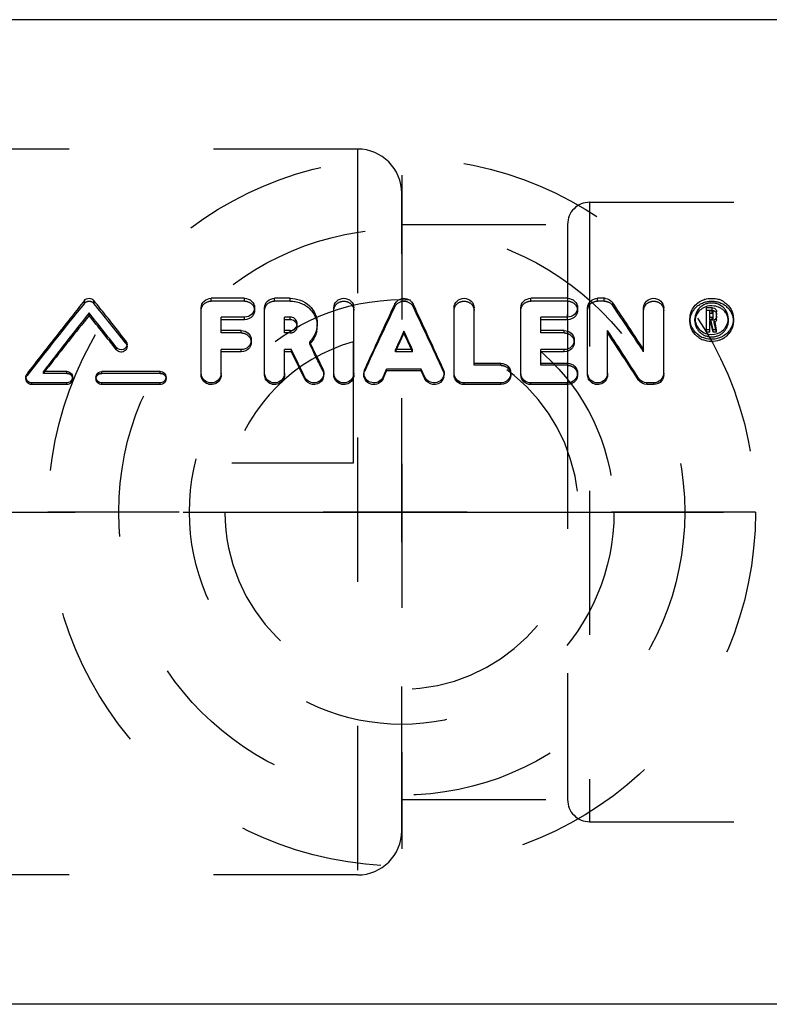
# Model space of a CAD drawing. Header units: millimetres. Extents: x 317 to 683, y 474 to 526.
# Tile 2 of 5: x 349 to 383, y 478 to 522. Entities that reach past the tile are written whole.
import ezdxf

# ---------------------------------------------------------------- set-up
doc = ezdxf.new("R2010")
doc.units = ezdxf.units.MM
doc.header["$LTSCALE"] = 65.185185
doc.linetypes.add('CENTER', pattern=[0.6, 0.375, -0.075, 0.075, -0.075])
doc.linetypes.add('HIDDEN', pattern=[0.2, 0.1, -0.1])
for name, color, linetype in [('ACHSEN_S', 7, 'CONTINUOUS'), ('KOERPER', 7, 'CONTINUOUS'), ('KONST.EL_MIT_GEO', 7, 'CONTINUOUS'), ('KURVEN', 7, 'CONTINUOUS')]:
    doc.layers.add(name, color=color, linetype=linetype)

msp = doc.modelspace()

# ---------------------------------------------------------------- linework, layer by layer
at = {"layer": 'ACHSEN_S', "color": 2, "linetype": 'CENTER'}
msp.add_line((317.25, 500), (682.75, 500), dxfattribs=at)
at = {"layer": 'KOERPER', "color": 7, "linetype": 'Continuous'}
for p, q in [((392.25, 522.25), (338.25, 522.25)), ((392.25, 477.75), (338.25, 477.75))]:
    msp.add_line(p, q, dxfattribs=at)
at = {"layer": 'KOERPER', "color": 8, "linetype": 'HIDDEN'}
for p, q in [((364.25, 516.405), (325.449, 516.405)), ((364.25, 516.405), (364.25, 483.595)), ((366.25, 485.595), (366.25, 514.405)), ((364.25, 483.595), (325.449, 483.595))]:
    msp.add_line(p, q, dxfattribs=at)
for centre, start, end in [((364.25, 514.405), 0, 90), ((364.25, 485.595), 270, 360)]:
    msp.add_arc(centre, 2, start, end, dxfattribs=at)
at = {"layer": 'KONST.EL_MIT_GEO', "color": 8, "linetype": 'HIDDEN'}
for p, q in [((374.75, 514), (374.75, 486)), ((374.75, 514), (383.75, 514)), ((366.25, 513), (373.75, 513)), ((373.75, 513), (373.749, 508.809)), ((351.895, 509.43), (351.895, 509.557)), ((352.325, 509.43), (352.325, 509.557)), ((357.632, 509.529), (357.632, 509.657)), ((359.141, 509.529), (357.632, 509.529)), ((359.141, 509.529), (359.141, 509.657)), ((360.499, 509.529), (360.499, 509.657)), ((361.203, 509.529), (360.499, 509.529)), ((361.203, 509.529), (361.203, 509.657)), ((372.089, 509.529), (372.089, 509.657)), ((373.749, 509.529), (372.089, 509.529)), ((375.108, 509.529), (375.108, 509.657)), ((375.41, 509.529), (375.108, 509.529)), ((375.41, 509.529), (375.41, 509.657)), ((359.594, 509.111), (359.594, 509.234)), ((365.936, 509.28), (365.936, 509.405)), ((366.765, 509.28), (366.765, 509.405)), ((374.202, 509.111), (374.202, 509.234)), ((375.794, 509.333), (375.794, 509.459)), ((380.291, 509.111), (380.041, 509.111)), ((380.291, 509.111), (380.291, 509.233)), ((373.749, 508.809), (373.75, 508.921)), ((373.749, 508.692), (373.749, 505.836)), ((379.286, 508.621), (379.286, 508.737)), ((379.513, 508.621), (379.513, 508.736)), ((380.192, 508.68), (380.192, 508.797)), ((380.291, 508.68), (380.192, 508.68)), ((380.238, 508.54), (380.238, 508.655)), ((380.291, 508.68), (380.291, 508.797)), ((380.343, 508.728), (380.343, 508.797)), ((380.388, 508.562), (380.388, 508.678)), ((380.494, 508.728), (380.494, 508.797)), ((381.023, 508.621), (381.023, 508.737)), ((381.25, 508.621), (381.25, 508.737)), ((358.084, 508.093), (358.084, 508.202)), ((358.99, 508.093), (358.99, 508.202)), ((360.952, 508.093), (360.952, 508.202)), ((361.203, 508.093), (361.203, 508.202)), ((361.524, 508.393), (361.524, 508.506)), ((362.429, 508.393), (362.429, 508.506)), ((372.542, 508.093), (372.542, 508.202)), ((373.599, 508.093), (373.599, 508.202)), ((380.238, 508.54), (380.192, 508.54)), ((380.249, 508.494), (380.238, 508.54)), ((380.336, 508.127), (380.249, 508.494)), ((380.491, 508.127), (380.388, 508.562)), ((358.99, 508.093), (358.084, 508.093)), ((359.443, 507.667), (359.443, 507.771)), ((361.203, 508.093), (360.952, 508.093)), ((373.599, 508.093), (372.542, 508.093)), ((374.051, 507.667), (374.051, 507.771)), ((353.771, 507.627), (353.771, 507.73)), ((353.824, 507.478), (353.824, 507.579)), ((361.262, 507.239), (361.262, 507.337)), ((362.086, 507.594), (362.086, 507.697)), ((365.965, 507.239), (365.965, 507.337)), ((365.965, 507.239), (366.01, 507.337)), ((366.735, 507.239), (366.69, 507.337)), ((366.735, 507.239), (366.735, 507.337)), ((377.192, 507.241), (377.192, 507.339)), ((366.735, 507.239), (365.965, 507.239)), ((362.682, 506.379), (362.682, 506.465)), ((364.574, 506.37), (364.574, 506.456)), ((367.134, 506.376), (367.134, 506.462)), ((368.126, 506.37), (368.126, 506.456)), ((369.523, 506.629), (369.523, 506.718)), ((370.731, 506.629), (369.523, 506.629)), ((370.731, 506.629), (370.731, 506.718)), ((372.542, 506.629), (372.542, 506.718)), ((373.749, 506.629), (372.542, 506.629)), ((349.25, 506.094), (349.25, 506.013)), ((349.303, 506.166), (349.303, 506.249)), ((350.041, 506.267), (350.041, 506.352)), ((350.041, 506.267), (350.107, 506.352)), ((351.099, 506.267), (350.041, 506.267)), ((351.099, 506.267), (351.099, 506.352)), ((351.363, 506.013), (351.363, 506.095)), ((352.42, 506.095), (352.42, 506.013)), ((352.684, 506.267), (352.684, 506.352)), ((355.325, 506.267), (352.684, 506.267)), ((355.325, 506.267), (355.325, 506.352)), ((355.59, 506.013), (355.59, 506.095)), ((357.179, 506.195), (357.179, 506.278)), ((358.084, 506.195), (358.084, 506.278)), ((360.047, 506.195), (360.047, 506.278)), ((360.952, 506.195), (360.952, 506.278)), ((361.861, 506.011), (361.861, 506.092)), ((362.724, 506.195), (362.724, 506.279)), ((363.177, 506.195), (363.177, 506.278)), ((364.083, 506.195), (364.083, 506.278)), ((364.536, 506.279), (364.536, 506.195)), ((367.297, 506.02), (367.134, 506.376)), ((367.297, 506.02), (367.297, 506.101)), ((368.165, 506.195), (368.165, 506.279)), ((368.617, 506.195), (368.617, 506.278)), ((371.183, 506.195), (371.183, 506.278)), ((371.636, 506.195), (371.636, 506.278)), ((374.202, 506.195), (374.202, 506.278)), ((374.655, 506.195), (374.655, 506.278)), ((375.561, 506.195), (375.561, 506.278)), ((378.098, 506.195), (378.098, 506.278)), ((373.749, 505.759), (373.75, 487)), ((366.25, 487), (373.75, 487)), ((374.75, 486), (383.75, 486))]:
    msp.add_line(p, q, dxfattribs=at)
at = {"layer": 'KONST.EL_MIT_GEO', "color": 7, "linetype": 'Continuous'}
for p, q in [((359.141, 509.657), (357.632, 509.657)), ((361.203, 509.657), (360.499, 509.657)), ((373.749, 509.657), (372.089, 509.657)), ((375.41, 509.657), (375.108, 509.657)), ((357.179, 506.278), (357.179, 509.234)), ((360.047, 506.278), (360.047, 509.234)), ((363.177, 506.278), (363.177, 509.234)), ((364.083, 506.278), (364.083, 509.234)), ((368.617, 506.278), (368.617, 509.234)), ((369.523, 506.718), (369.523, 509.234)), ((371.636, 506.278), (371.636, 509.234)), ((374.655, 506.278), (374.655, 509.234)), ((377.192, 507.339), (377.192, 509.234)), ((378.098, 506.278), (378.098, 509.234)), ((380.041, 508.127), (380.041, 509.233)), ((380.291, 509.233), (380.041, 509.233)), ((380.192, 508.797), (380.192, 509.092)), ((380.291, 509.092), (380.192, 509.092)), ((380.291, 508.971), (380.291, 509.092)), ((352.11, 508.88), (352.11, 509)), ((358.084, 508.202), (358.084, 508.809)), ((359.141, 508.809), (358.084, 508.809)), ((359.141, 508.692), (358.084, 508.692)), ((359.141, 508.692), (359.141, 508.809)), ((360.952, 508.202), (360.952, 508.809)), ((361.203, 508.809), (360.952, 508.809)), ((361.203, 508.692), (360.952, 508.692)), ((361.203, 508.692), (361.203, 508.809)), ((372.542, 508.202), (372.542, 508.809)), ((373.749, 508.809), (372.542, 508.809)), ((373.749, 508.692), (372.542, 508.692)), ((373.749, 508.692), (373.749, 508.809)), ((380.291, 508.971), (380.192, 508.971)), ((380.291, 508.797), (380.192, 508.797)), ((380.192, 508.127), (380.192, 508.655)), ((380.238, 508.655), (380.192, 508.655)), ((380.249, 508.609), (380.238, 508.655)), ((380.343, 508.797), (380.343, 509.044)), ((380.399, 508.629), (380.388, 508.678)), ((380.494, 508.797), (380.494, 509.044)), ((358.99, 508.202), (358.084, 508.202)), ((361.203, 508.202), (360.952, 508.202)), ((373.599, 508.202), (372.542, 508.202)), ((375.561, 506.278), (375.561, 508.2)), ((380.192, 508.237), (380.041, 508.237)), ((380.26, 508.562), (380.249, 508.609)), ((380.336, 508.237), (380.26, 508.562)), ((380.336, 508.127), (380.336, 508.237)), ((380.491, 508.237), (380.336, 508.237)), ((380.411, 508.58), (380.399, 508.629)), ((380.434, 508.482), (380.411, 508.58)), ((380.491, 508.237), (380.434, 508.482)), ((380.491, 508.127), (380.491, 508.237)), ((353.609, 507.937), (353.448, 508.142)), ((353.771, 507.73), (353.609, 507.937)), ((366.179, 507.699), (366.35, 508.065)), ((366.35, 508.065), (366.35, 508.173)), ((366.521, 507.699), (366.35, 508.065)), ((380.192, 508.127), (380.041, 508.127)), ((380.491, 508.127), (380.336, 508.127)), ((353.348, 507.328), (353.348, 507.427)), ((358.084, 506.278), (358.084, 507.337)), ((358.99, 507.337), (358.084, 507.337)), ((358.99, 507.239), (358.99, 507.337)), ((360.952, 506.278), (360.952, 507.337)), ((361.262, 507.337), (360.952, 507.337)), ((362.126, 507.614), (362.086, 507.697)), ((366.735, 507.337), (365.965, 507.337)), ((366.01, 507.337), (366.179, 507.699)), ((366.69, 507.337), (366.521, 507.699)), ((372.542, 506.718), (372.542, 507.337)), ((373.599, 507.337), (372.542, 507.337)), ((373.599, 507.239), (373.599, 507.337)), ((358.99, 507.239), (358.084, 507.239)), ((361.262, 507.239), (360.952, 507.239)), ((361.328, 507.104), (361.262, 507.239)), ((373.599, 507.239), (372.542, 507.239)), ((350.107, 506.352), (350.273, 506.564)), ((362.682, 506.465), (362.616, 506.603)), ((365.403, 506.101), (365.566, 506.462)), ((365.566, 506.376), (365.566, 506.462)), ((367.134, 506.462), (365.566, 506.462)), ((367.297, 506.101), (367.134, 506.462)), ((370.731, 506.718), (369.523, 506.718)), ((373.749, 506.718), (372.542, 506.718)), ((351.099, 506.352), (350.041, 506.352)), ((355.325, 506.352), (352.684, 506.352)), ((365.403, 506.02), (365.566, 506.376)), ((365.403, 506.02), (365.403, 506.101)), ((367.134, 506.376), (365.566, 506.376)), ((376.959, 505.964), (376.959, 506.044)), ((349.514, 505.759), (349.514, 505.836)), ((351.099, 505.836), (349.514, 505.836)), ((351.099, 505.759), (349.514, 505.759)), ((351.099, 505.759), (351.099, 505.836)), ((352.684, 505.759), (352.684, 505.836)), ((355.325, 505.836), (352.684, 505.836)), ((355.325, 505.759), (352.684, 505.759)), ((355.325, 505.759), (355.325, 505.836)), ((369.07, 505.759), (369.07, 505.836)), ((370.731, 505.836), (369.07, 505.836)), ((370.731, 505.759), (369.07, 505.759)), ((370.731, 505.759), (370.731, 505.836)), ((372.089, 505.759), (372.089, 505.836)), ((373.749, 505.836), (372.089, 505.836)), ((373.749, 505.759), (372.089, 505.759)), ((373.749, 505.759), (373.749, 505.836)), ((377.343, 505.759), (377.343, 505.836)), ((377.645, 505.836), (377.343, 505.836)), ((377.645, 505.759), (377.343, 505.759)), ((377.645, 505.759), (377.645, 505.836))]:
    msp.add_line(p, q, dxfattribs=at)
at = {"layer": 'KONST.EL_MIT_GEO', "color": 8, "linetype": 'HIDDEN'}
for centre, radius, start, end in [((374.75, 513), 1, 90, 180), ((505.93, 384.409), 198.385, 140.9359, 142.13981), ((203.23, 388.361), 192.059, 38.38801, 39.07726), ((562.39, 415.581), 217.655, 154.50131, 155.347), ((170.311, 415.581), 217.655, 24.653, 25.49869), ((216.31, 401.192), 192.69, 33.39171, 34.13994), ((380.165, 508.621), 0.652, 172.6563, 180.0246), ((380.368, 508.621), 0.655, 359.9805, 5.0785), ((361.242, 508.392), 0.282, 0.0502, 11.7026), ((361.348, 508.394), 1.081, 347.361, 359.9677), ((361.245, 508.454), 1.203, 314.3812, 318.012), ((166.791, 411.077), 217.844, 25.94304, 26.29915), ((362.304, 506.195), 0.421, 349.6729, 0.0005), ((367.743, 506.195), 0.421, 348.3779, 359.9917), ((374.75, 487), 1, 180, 270)]:
    msp.add_arc(centre, radius, start, end, dxfattribs=at)
at = {"layer": 'KONST.EL_MIT_GEO', "color": 7, "linetype": 'Continuous'}
for centre, radius, start, end in [((498.574, 392.009), 187.968, 141.29145, 141.57042), ((205.223, 391.67), 188.511, 38.39652, 38.70838), ((375.41, 509.171), 0.487, 83.962, 90.0192), ((380.263, 508.626), 1.031, 107.209, 109.8783), ((380.276, 508.635), 1.021, 68.2389, 72.6907), ((380.284, 508.653), 1.002, 55.2074, 68.2614), ((566.788, 414.884), 221.981, 154.79826, 155.63665), ((165.913, 414.884), 221.981, 24.36335, 25.20174), ((219.021, 404.539), 188.643, 33.45295, 33.79232), ((380.258, 508.67), 0.773, 111.8051, 120.6154), ((380.257, 508.537), 0.781, 111.5984, 117.9253), ((380.264, 508.519), 0.8, 81.0322, 111.6024), ((380.265, 508.652), 0.792, 99.175, 111.8158), ((380.268, 508.631), 0.814, 80.9893, 99.1027), ((380.271, 508.651), 0.794, 68.2963, 80.9424), ((380.286, 508.551), 0.765, 55.7865, 62.1155), ((380.32, 508.722), 0.706, 28.5705, 42.4168), ((508.071, 384.497), 200.077, 141.57568, 142.24493), ((510.29, 383.271), 202.061, 141.52053, 142.47346), ((506.775, 384.277), 198.613, 141.14389, 141.9969), ((198.35, 386.744), 196.44, 37.90484, 38.48853), ((200.87, 387.006), 194.234, 38.27744, 38.86292), ((200.335, 387.794), 194.749, 38.16775, 38.39707), ((380.16, 508.737), 0.874, 179.9874, 187.3416), ((380.317, 508.728), 0.176, 345.0533, 359.9433), ((380.351, 508.737), 0.671, 352.7315, 0.0223), ((361.235, 508.506), 0.288, 0.0356, 9.9344), ((207.915, 397.922), 200.665, 32.93185, 33.33702), ((211.185, 399.363), 198.034, 33.04109, 33.45265), ((380.303, 508.759), 0.725, 318.065, 324.7985), ((567.485, 415.039), 221.651, 155.1536, 155.3917), ((165.216, 415.039), 221.651, 24.6083, 24.8464), ((211.029, 398.402), 197.743, 33.28296, 33.69028), ((380.257, 508.708), 1.005, 235.3302, 248.0173), ((380.258, 508.804), 0.997, 235.0473, 247.8029), ((380.27, 508.803), 0.781, 260.7794, 298.5605), ((380.275, 508.717), 1.014, 289.5313, 298.2147), ((380.283, 508.701), 0.997, 298.2309, 304.5864), ((158.727, 409.032), 225.131, 25.53898, 25.89064), ((162.68, 410.459), 221.851, 25.68158, 25.97174), ((513.941, 379.945), 207.506, 142.24356, 142.5061), ((162.559, 409.497), 221.441, 25.83905, 26.15369), ((201.426, 393.716), 208.398, 32.61631, 32.9327), ((204.7, 394.244), 205.316, 32.96568, 33.2838), ((364.966, 506.278), 0.43, 155.5942, 179.9365), ((349.506, 506.093), 0.257, 142.5429, 160.2257), ((367.696, 506.281), 0.438, 204.2449, 212.1787)]:
    msp.add_arc(centre, radius, start, end, dxfattribs=at)
for points, knots in [([(351.895, 509.557), (351.945, 509.618), (352.11, 509.696), (352.276, 509.618), (352.325, 509.557)], [0, 0, 0, 0, 0.50012, 1, 1, 1, 1]), ([(357.179, 509.234), (357.179, 509.344), (357.283, 509.575), (357.518, 509.657), (357.632, 509.657)], [0, 0, 0, 0, 0.490108, 1, 1, 1, 1]), ([(359.141, 509.657), (359.255, 509.657), (359.489, 509.575), (359.594, 509.344), (359.594, 509.234)], [0, 0, 0, 0, 0.510568, 1, 1, 1, 1]), ([(360.047, 509.234), (360.047, 509.344), (360.151, 509.575), (360.385, 509.657), (360.499, 509.657)], [0, 0, 0, 0, 0.490108, 1, 1, 1, 1]), ([(361.203, 509.657), (361.513, 509.657), (362.151, 509.431), (362.429, 508.803), (362.429, 508.506)], [0, 0, 0, 0, 0.511785, 1, 1, 1, 1]), ([(363.177, 509.234), (363.177, 509.344), (363.284, 509.575), (363.63, 509.699), (363.977, 509.575), (364.083, 509.344), (364.083, 509.234)], [0, 0, 0, 0, 0.245273, 0.500108, 0.754826, 1, 1, 1, 1]), ([(365.936, 509.405), (366.005, 509.551), (366.35, 509.763), (366.696, 509.551), (366.765, 509.405)], [0, 0, 0, 0, 0.499999, 1, 1, 1, 1]), ([(368.617, 509.234), (368.617, 509.344), (368.724, 509.575), (369.07, 509.699), (369.417, 509.575), (369.523, 509.344), (369.523, 509.234)], [0, 0, 0, 0, 0.245273, 0.500108, 0.754826, 1, 1, 1, 1]), ([(371.636, 509.234), (371.636, 509.344), (371.741, 509.575), (371.975, 509.657), (372.089, 509.657)], [0, 0, 0, 0, 0.490108, 1, 1, 1, 1]), ([(373.749, 509.657), (373.864, 509.657), (374.098, 509.575), (374.202, 509.344), (374.202, 509.234)], [0, 0, 0, 0, 0.510568, 1, 1, 1, 1]), ([(374.655, 509.234), (374.655, 509.344), (374.76, 509.575), (374.994, 509.657), (375.108, 509.657)], [0, 0, 0, 0, 0.490108, 1, 1, 1, 1]), ([(377.192, 509.234), (377.192, 509.344), (377.299, 509.575), (377.645, 509.699), (377.992, 509.575), (378.098, 509.344), (378.098, 509.234)], [0, 0, 0, 0, 0.245273, 0.500108, 0.754826, 1, 1, 1, 1]), ([(359.594, 509.234), (359.594, 509.125), (359.49, 508.893), (359.255, 508.809), (359.141, 508.809)], [0, 0, 0, 0, 0.489403, 1, 1, 1, 1]), ([(374.202, 509.234), (374.202, 509.125), (374.098, 508.893), (373.864, 508.809), (373.749, 508.809)], [0, 0, 0, 0, 0.489403, 1, 1, 1, 1]), ([(380.855, 509.475), (380.975, 509.392), (381.177, 509.171), (381.25, 508.879), (381.25, 508.737)], [0, 0, 0, 0, 0.505783, 1, 1, 1, 1]), ([(361.519, 508.555), (361.507, 508.625), (361.425, 508.76), (361.276, 508.809), (361.203, 508.809)], [0, 0, 0, 0, 0.490571, 1, 1, 1, 1]), ([(358.99, 508.202), (359.105, 508.202), (359.341, 508.115), (359.443, 507.882), (359.443, 507.771)], [0, 0, 0, 0, 0.50822, 1, 1, 1, 1]), ([(361.315, 508.221), (361.374, 508.242), (361.482, 508.319), (361.524, 508.445), (361.524, 508.506)], [0, 0, 0, 0, 0.509035, 1, 1, 1, 1]), ([(362.429, 508.506), (362.429, 508.285), (362.332, 507.979), (362.14, 507.75), (362.086, 507.697)], [0, 0, 0, 0, 0.743775, 1, 1, 1, 1]), ([(373.599, 508.202), (373.713, 508.202), (373.949, 508.115), (374.051, 507.882), (374.051, 507.771)], [0, 0, 0, 0, 0.50822, 1, 1, 1, 1]), ([(379.685, 507.882), (379.565, 507.965), (379.361, 508.186), (379.286, 508.479), (379.286, 508.621)], [0, 0, 0, 0, 0.508134, 1, 1, 1, 1]), ([(379.687, 507.987), (379.633, 508.024), (379.439, 508.189), (379.317, 508.438), (379.293, 508.625)], [0, 0, 0, 0, 0.257236, 1, 1, 1, 1]), ([(381.142, 508.314), (381.06, 508.161), (380.885, 507.985), (380.673, 507.887), (380.617, 507.866)], [0, 0, 0, 0, 0.743927, 1, 1, 1, 1]), ([(359.443, 507.771), (359.443, 507.659), (359.341, 507.425), (359.105, 507.337), (358.99, 507.337)], [0, 0, 0, 0, 0.491957, 1, 1, 1, 1]), ([(374.051, 507.771), (374.051, 507.659), (373.95, 507.425), (373.713, 507.337), (373.599, 507.337)], [0, 0, 0, 0, 0.491957, 1, 1, 1, 1]), ([(353.824, 507.579), (353.824, 507.478), (353.663, 507.263), (353.411, 507.346), (353.348, 507.427)], [0, 0, 0, 0, 0.494463, 1, 1, 1, 1]), ([(353.799, 507.372), (353.769, 507.312), (353.651, 507.213), (353.5, 507.226), (353.438, 507.256)], [0, 0, 0, 0, 0.494575, 1, 1, 1, 1]), ([(370.731, 506.718), (370.846, 506.718), (371.084, 506.628), (371.183, 506.391), (371.183, 506.278)], [0, 0, 0, 0, 0.505408, 1, 1, 1, 1]), ([(373.749, 506.718), (373.865, 506.718), (374.103, 506.628), (374.202, 506.391), (374.202, 506.278)], [0, 0, 0, 0, 0.505408, 1, 1, 1, 1]), ([(349.514, 505.836), (349.447, 505.836), (349.308, 505.89), (349.25, 506.028), (349.25, 506.094)], [0, 0, 0, 0, 0.503798, 1, 1, 1, 1]), ([(349.514, 505.759), (349.447, 505.759), (349.309, 505.811), (349.25, 505.948), (349.25, 506.013)], [0, 0, 0, 0, 0.506163, 1, 1, 1, 1]), ([(351.099, 506.352), (351.166, 506.352), (351.305, 506.299), (351.363, 506.16), (351.363, 506.095)], [0, 0, 0, 0, 0.504827, 1, 1, 1, 1]), ([(351.363, 506.013), (351.363, 505.948), (351.305, 505.811), (351.166, 505.759), (351.099, 505.759)], [0, 0, 0, 0, 0.49271, 1, 1, 1, 1]), ([(352.684, 505.836), (352.617, 505.836), (352.478, 505.89), (352.42, 506.029), (352.42, 506.095)], [0, 0, 0, 0, 0.504554, 1, 1, 1, 1]), ([(352.684, 505.759), (352.617, 505.759), (352.479, 505.811), (352.42, 505.948), (352.42, 506.013)], [0, 0, 0, 0, 0.506919, 1, 1, 1, 1]), ([(355.325, 506.352), (355.393, 506.352), (355.532, 506.299), (355.59, 506.16), (355.59, 506.095)], [0, 0, 0, 0, 0.504827, 1, 1, 1, 1]), ([(355.59, 506.013), (355.59, 505.948), (355.531, 505.811), (355.393, 505.759), (355.325, 505.759)], [0, 0, 0, 0, 0.49271, 1, 1, 1, 1]), ([(358.084, 506.278), (358.084, 506.165), (357.983, 505.928), (357.631, 505.79), (357.28, 505.928), (357.179, 506.165), (357.179, 506.278)], [0, 0, 0, 0, 0.248024, 0.500051, 0.751984, 1, 1, 1, 1]), ([(357.978, 505.915), (357.92, 505.847), (357.754, 505.746), (357.469, 505.759), (357.239, 505.926), (357.179, 506.107), (357.179, 506.195)], [0, 0, 0, 0, 0.250638, 0.504797, 0.755107, 1, 1, 1, 1]), ([(360.952, 506.278), (360.952, 506.165), (360.851, 505.928), (360.499, 505.79), (360.148, 505.928), (360.047, 506.165), (360.047, 506.278)], [0, 0, 0, 0, 0.248024, 0.500051, 0.751984, 1, 1, 1, 1]), ([(360.846, 505.915), (360.787, 505.847), (360.622, 505.746), (360.337, 505.759), (360.107, 505.926), (360.047, 506.107), (360.047, 506.195)], [0, 0, 0, 0, 0.250638, 0.504797, 0.755107, 1, 1, 1, 1]), ([(362.692, 506.115), (362.63, 505.962), (362.287, 505.72), (361.932, 505.943), (361.861, 506.092)], [0, 0, 0, 0, 0.499709, 1, 1, 1, 1]), ([(362.619, 505.915), (362.524, 505.806), (362.204, 505.681), (361.924, 505.882), (361.861, 506.011)], [0, 0, 0, 0, 0.502002, 1, 1, 1, 1]), ([(364.083, 506.278), (364.083, 506.165), (363.982, 505.928), (363.63, 505.79), (363.278, 505.928), (363.177, 506.165), (363.177, 506.278)], [0, 0, 0, 0, 0.248024, 0.500051, 0.751984, 1, 1, 1, 1]), ([(363.977, 505.915), (363.918, 505.847), (363.753, 505.746), (363.468, 505.759), (363.237, 505.926), (363.177, 506.107), (363.177, 506.195)], [0, 0, 0, 0, 0.250638, 0.504797, 0.755107, 1, 1, 1, 1]), ([(365.403, 506.101), (365.362, 506.01), (365.21, 505.852), (364.889, 505.812), (364.611, 505.974), (364.536, 506.18), (364.536, 506.279)], [0, 0, 0, 0, 0.249579, 0.501481, 0.752604, 1, 1, 1, 1]), ([(365.403, 506.02), (365.362, 505.929), (365.209, 505.774), (364.89, 505.734), (364.612, 505.894), (364.536, 506.097), (364.536, 506.195)], [0, 0, 0, 0, 0.249247, 0.502497, 0.754144, 1, 1, 1, 1]), ([(368.077, 505.938), (367.986, 505.818), (367.654, 505.671), (367.359, 505.884), (367.297, 506.02)], [0, 0, 0, 0, 0.501744, 1, 1, 1, 1]), ([(368.165, 506.279), (368.165, 506.185), (368.097, 505.99), (367.842, 505.823), (367.537, 505.836), (367.377, 505.967), (367.326, 506.047)], [0, 0, 0, 0, 0.246985, 0.497973, 0.749991, 1, 1, 1, 1]), ([(369.07, 505.836), (368.955, 505.836), (368.717, 505.928), (368.617, 506.165), (368.617, 506.278)], [0, 0, 0, 0, 0.50464, 1, 1, 1, 1]), ([(369.07, 505.759), (368.955, 505.759), (368.718, 505.848), (368.617, 506.083), (368.617, 506.195)], [0, 0, 0, 0, 0.507004, 1, 1, 1, 1]), ([(371.183, 506.278), (371.183, 506.165), (371.084, 505.929), (370.846, 505.836), (370.731, 505.836)], [0, 0, 0, 0, 0.494945, 1, 1, 1, 1]), ([(372.089, 505.836), (371.974, 505.836), (371.736, 505.928), (371.636, 506.165), (371.636, 506.278)], [0, 0, 0, 0, 0.50464, 1, 1, 1, 1]), ([(372.089, 505.759), (371.974, 505.759), (371.737, 505.848), (371.636, 506.083), (371.636, 506.195)], [0, 0, 0, 0, 0.507004, 1, 1, 1, 1]), ([(374.202, 506.278), (374.202, 506.165), (374.103, 505.929), (373.865, 505.836), (373.749, 505.836)], [0, 0, 0, 0, 0.494945, 1, 1, 1, 1]), ([(375.561, 506.278), (375.561, 506.165), (375.46, 505.928), (375.108, 505.79), (374.756, 505.928), (374.655, 506.165), (374.655, 506.278)], [0, 0, 0, 0, 0.248024, 0.500051, 0.751984, 1, 1, 1, 1]), ([(375.455, 505.915), (375.396, 505.847), (375.231, 505.746), (374.945, 505.759), (374.715, 505.926), (374.655, 506.107), (374.655, 506.195)], [0, 0, 0, 0, 0.250638, 0.504797, 0.755107, 1, 1, 1, 1]), ([(378.098, 506.278), (378.098, 506.165), (377.999, 505.928), (377.76, 505.836), (377.645, 505.836)], [0, 0, 0, 0, 0.49566, 1, 1, 1, 1])]:
    msp.add_open_spline(points, degree=3, knots=knots, dxfattribs=at)
at = {"layer": 'KONST.EL_MIT_GEO', "color": 8, "linetype": 'HIDDEN'}
for points, knots in [([(351.895, 509.43), (351.945, 509.491), (352.11, 509.566), (352.276, 509.491), (352.325, 509.43)], [0, 0, 0, 0, 0.500121, 1, 1, 1, 1]), ([(357.179, 509.111), (357.179, 509.22), (357.285, 509.449), (357.518, 509.529), (357.632, 509.529)], [0, 0, 0, 0, 0.487747, 1, 1, 1, 1]), ([(359.141, 509.529), (359.255, 509.529), (359.488, 509.449), (359.594, 509.22), (359.594, 509.111)], [0, 0, 0, 0, 0.51293, 1, 1, 1, 1]), ([(360.047, 509.111), (360.047, 509.22), (360.153, 509.449), (360.386, 509.529), (360.499, 509.529)], [0, 0, 0, 0, 0.487747, 1, 1, 1, 1]), ([(361.203, 509.529), (361.513, 509.529), (362.147, 509.309), (362.429, 508.686), (362.429, 508.393)], [0, 0, 0, 0, 0.514152, 1, 1, 1, 1]), ([(363.177, 509.111), (363.177, 509.22), (363.285, 509.449), (363.63, 509.569), (363.975, 509.449), (364.083, 509.22), (364.083, 509.111)], [0, 0, 0, 0, 0.244093, 0.500109, 0.756007, 1, 1, 1, 1]), ([(365.936, 509.28), (366.005, 509.425), (366.35, 509.632), (366.695, 509.425), (366.765, 509.28)], [0, 0, 0, 0, 0.499999, 1, 1, 1, 1]), ([(368.617, 509.111), (368.617, 509.22), (368.725, 509.449), (369.07, 509.569), (369.415, 509.449), (369.523, 509.22), (369.523, 509.111)], [0, 0, 0, 0, 0.244093, 0.500109, 0.756007, 1, 1, 1, 1]), ([(371.636, 509.111), (371.636, 509.22), (371.742, 509.449), (371.975, 509.529), (372.089, 509.529)], [0, 0, 0, 0, 0.487747, 1, 1, 1, 1]), ([(373.749, 509.529), (373.863, 509.529), (374.096, 509.449), (374.202, 509.22), (374.202, 509.111)], [0, 0, 0, 0, 0.51293, 1, 1, 1, 1]), ([(374.655, 509.111), (374.655, 509.22), (374.761, 509.449), (374.994, 509.529), (375.108, 509.529)], [0, 0, 0, 0, 0.487747, 1, 1, 1, 1]), ([(375.41, 509.529), (375.448, 509.529), (375.594, 509.512), (375.733, 509.423), (375.794, 509.333)], [0, 0, 0, 0, 0.26003, 1, 1, 1, 1]), ([(377.192, 509.111), (377.192, 509.22), (377.3, 509.449), (377.645, 509.569), (377.99, 509.449), (378.098, 509.22), (378.098, 509.111)], [0, 0, 0, 0, 0.244093, 0.500109, 0.756007, 1, 1, 1, 1]), ([(379.286, 508.621), (379.286, 508.856), (379.518, 509.355), (380.269, 509.618), (381.019, 509.354), (381.25, 508.856), (381.25, 508.621)], [0, 0, 0, 0, 0.244262, 0.500166, 0.756235, 1, 1, 1, 1]), ([(380.291, 509.111), (380.342, 509.111), (380.446, 509.075), (380.494, 508.972), (380.494, 508.923)], [0, 0, 0, 0, 0.511004, 1, 1, 1, 1]), ([(361.203, 508.093), (361.284, 508.093), (361.45, 508.152), (361.524, 508.315), (361.524, 508.393)], [0, 0, 0, 0, 0.512561, 1, 1, 1, 1]), ([(379.513, 508.621), (379.513, 508.439), (379.689, 508.055), (380.267, 507.844), (380.845, 508.054), (381.023, 508.438), (381.023, 508.621)], [0, 0, 0, 0, 0.243594, 0.499446, 0.755372, 1, 1, 1, 1]), ([(358.99, 508.093), (359.104, 508.093), (359.339, 508.009), (359.443, 507.777), (359.443, 507.667)], [0, 0, 0, 0, 0.510586, 1, 1, 1, 1]), ([(373.599, 508.093), (373.713, 508.093), (373.948, 508.009), (374.051, 507.777), (374.051, 507.667)], [0, 0, 0, 0, 0.510586, 1, 1, 1, 1]), ([(370.731, 506.629), (370.845, 506.629), (371.082, 506.541), (371.183, 506.306), (371.183, 506.195)], [0, 0, 0, 0, 0.507776, 1, 1, 1, 1]), ([(373.749, 506.629), (373.864, 506.629), (374.101, 506.541), (374.202, 506.306), (374.202, 506.195)], [0, 0, 0, 0, 0.507776, 1, 1, 1, 1]), ([(351.099, 506.267), (351.166, 506.267), (351.304, 506.216), (351.363, 506.079), (351.363, 506.013)], [0, 0, 0, 0, 0.507195, 1, 1, 1, 1]), ([(352.42, 506.013), (352.42, 506.079), (352.479, 506.216), (352.617, 506.267), (352.684, 506.267)], [0, 0, 0, 0, 0.492431, 1, 1, 1, 1]), ([(355.325, 506.267), (355.393, 506.267), (355.531, 506.216), (355.59, 506.079), (355.59, 506.013)], [0, 0, 0, 0, 0.507195, 1, 1, 1, 1])]:
    msp.add_open_spline(points, degree=3, knots=knots, dxfattribs=at)
at = {"layer": 'KONST.EL_MIT_GEO', "color": 7, "linetype": 'Continuous'}
for points in [[(375.461, 509.654), (375.589, 509.641), (375.722, 509.566), (375.794, 509.459)], [(379.682, 509.476), (379.753, 509.526), (379.831, 509.566), (379.913, 509.595)], [(379.958, 509.61), (380.156, 509.672), (380.382, 509.671), (380.58, 509.61)], [(359.594, 509.111), (359.594, 509.027), (359.563, 508.94), (359.513, 508.872)], [(374.202, 509.111), (374.202, 509.027), (374.172, 508.94), (374.122, 508.872)], [(379.347, 509.058), (379.413, 509.224), (379.535, 509.374), (379.682, 509.476)], [(379.694, 509.198), (379.583, 509.076), (379.513, 508.902), (379.513, 508.736)], [(379.892, 509.227), (379.818, 509.188), (379.75, 509.136), (379.693, 509.074)], [(379.864, 509.336), (379.801, 509.298), (379.743, 509.252), (379.694, 509.198)], [(380.291, 509.233), (380.326, 509.233), (380.361, 509.225), (380.392, 509.208)], [(380.343, 509.044), (380.343, 509.067), (380.315, 509.092), (380.291, 509.092)], [(380.392, 509.208), (380.449, 509.178), (380.494, 509.108), (380.494, 509.044)], [(380.643, 509.227), (380.567, 509.268), (380.482, 509.296), (380.396, 509.309)], [(380.842, 509.198), (380.766, 509.281), (380.668, 509.347), (380.564, 509.389)], [(380.896, 509.009), (380.847, 509.077), (380.785, 509.137), (380.716, 509.184)], [(359.513, 508.872), (359.43, 508.762), (359.279, 508.692), (359.141, 508.692)], [(361.466, 508.564), (361.407, 508.642), (361.3, 508.692), (361.203, 508.692)], [(374.122, 508.872), (374.039, 508.762), (373.887, 508.692), (373.749, 508.692)], [(379.286, 508.737), (379.286, 508.846), (379.307, 508.956), (379.347, 509.058)], [(379.513, 508.736), (379.513, 508.598), (379.561, 508.453), (379.641, 508.34)], [(379.693, 509.074), (379.601, 508.974), (379.536, 508.839), (379.519, 508.704)], [(380.291, 508.797), (380.315, 508.797), (380.343, 508.822), (380.343, 508.845)], [(380.494, 508.845), (380.494, 508.779), (380.447, 508.708), (380.388, 508.678)], [(380.488, 508.682), (380.474, 508.632), (380.434, 508.586), (380.388, 508.562)], [(380.895, 508.34), (380.96, 508.431), (381.003, 508.541), (381.017, 508.652)], [(381.023, 508.737), (381.023, 508.848), (380.993, 508.962), (380.94, 509.06)], [(381.25, 508.737), (381.25, 508.591), (381.211, 508.442), (381.142, 508.314)], [(361.203, 508.202), (361.241, 508.202), (361.279, 508.209), (361.315, 508.221)], [(379.641, 508.34), (379.754, 508.18), (379.947, 508.063), (380.14, 508.032)], [(380.644, 508.117), (380.718, 508.157), (380.786, 508.211), (380.842, 508.274)], [(381.19, 508.305), (381.123, 508.136), (380.998, 507.983), (380.849, 507.88)], [(362.403, 508.157), (362.361, 507.971), (362.266, 507.791), (362.139, 507.649)], [(380.614, 507.761), (380.384, 507.679), (380.108, 507.685), (379.881, 507.776)], [(380.211, 507.807), (380.099, 507.813), (379.986, 507.838), (379.882, 507.881)], [(380.617, 507.866), (380.488, 507.82), (380.347, 507.799), (380.211, 507.807)], [(353.438, 507.256), (353.403, 507.273), (353.372, 507.298), (353.348, 507.328)], [(353.771, 507.73), (353.804, 507.688), (353.824, 507.632), (353.824, 507.579)], [(353.824, 507.478), (353.824, 507.442), (353.815, 507.405), (353.799, 507.372)], [(359.361, 507.423), (359.28, 507.312), (359.128, 507.239), (358.99, 507.239)], [(359.443, 507.667), (359.443, 507.581), (359.412, 507.492), (359.361, 507.423)], [(373.97, 507.423), (373.888, 507.312), (373.737, 507.239), (373.599, 507.239)], [(374.051, 507.667), (374.051, 507.581), (374.021, 507.492), (373.97, 507.423)], [(362.682, 506.465), (362.71, 506.407), (362.724, 506.342), (362.724, 506.279)], [(368.126, 506.456), (368.151, 506.401), (368.165, 506.339), (368.165, 506.279)], [(349.25, 506.094), (349.25, 506.123), (349.255, 506.152), (349.265, 506.179)], [(351.345, 506.001), (351.309, 505.909), (351.198, 505.836), (351.099, 505.836)], [(351.363, 506.095), (351.363, 506.063), (351.357, 506.03), (351.345, 506.001)], [(352.42, 506.095), (352.42, 506.126), (352.426, 506.159), (352.438, 506.188)], [(352.438, 506.188), (352.475, 506.28), (352.585, 506.352), (352.684, 506.352)], [(355.572, 506.001), (355.535, 505.909), (355.424, 505.836), (355.325, 505.836)], [(355.59, 506.095), (355.59, 506.063), (355.583, 506.03), (355.572, 506.001)], [(358.084, 506.195), (358.084, 506.095), (358.044, 505.99), (357.978, 505.915)], [(360.952, 506.195), (360.952, 506.095), (360.912, 505.99), (360.846, 505.915)], [(362.718, 506.12), (362.704, 506.045), (362.668, 505.972), (362.619, 505.915)], [(362.724, 506.279), (362.724, 506.223), (362.713, 506.166), (362.692, 506.115)], [(364.083, 506.195), (364.083, 506.095), (364.043, 505.99), (363.977, 505.915)], [(368.156, 506.11), (368.143, 506.048), (368.115, 505.988), (368.077, 505.938)], [(375.561, 506.195), (375.561, 506.095), (375.52, 505.99), (375.455, 505.915)], [(377.343, 505.836), (377.198, 505.836), (377.038, 505.922), (376.959, 506.044)], [(378.098, 506.195), (378.098, 506.101), (378.063, 506.003), (378.005, 505.93)], [(371.089, 505.928), (371.006, 505.825), (370.863, 505.759), (370.731, 505.759)], [(374.108, 505.928), (374.025, 505.825), (373.882, 505.759), (373.749, 505.759)], [(377.343, 505.759), (377.198, 505.759), (377.038, 505.842), (376.959, 505.964)], [(378.005, 505.93), (377.922, 505.826), (377.778, 505.759), (377.645, 505.759)]]:
    msp.add_open_spline(points, degree=3, dxfattribs=at)
at = {"layer": 'KONST.EL_MIT_GEO', "color": 8, "linetype": 'HIDDEN'}
for points in [[(380.343, 508.923), (380.343, 508.947), (380.315, 508.971), (380.291, 508.971)], [(380.291, 508.68), (380.315, 508.68), (380.343, 508.704), (380.343, 508.728)], [(381.02, 508.679), (381.01, 508.796), (380.965, 508.914), (380.896, 509.009)], [(361.518, 508.45), (361.509, 508.491), (361.491, 508.531), (361.466, 508.564)], [(381.25, 508.621), (381.25, 508.513), (381.229, 508.404), (381.19, 508.305)], [(353.771, 507.627), (353.804, 507.586), (353.824, 507.531), (353.824, 507.478)], [(349.25, 506.013), (349.25, 506.067), (349.27, 506.123), (349.303, 506.166)], [(362.682, 506.379), (362.71, 506.322), (362.724, 506.258), (362.724, 506.195)], [(364.536, 506.195), (364.536, 506.255), (364.549, 506.316), (364.574, 506.37)], [(368.126, 506.37), (368.151, 506.316), (368.165, 506.255), (368.165, 506.195)], [(371.183, 506.195), (371.183, 506.101), (371.148, 506.002), (371.089, 505.928)], [(374.202, 506.195), (374.202, 506.101), (374.167, 506.002), (374.108, 505.928)]]:
    msp.add_open_spline(points, degree=3, dxfattribs=at)
at = {"layer": 'KURVEN', "color": 8, "linetype": 'HIDDEN'}
for p, q in [((366.25, 515.217), (366.25, 484.783)), ((364.05, 507.692), (364.05, 502.2)), ((364.05, 502.2), (358.558, 502.2)), ((382.25, 500), (350.25, 500))]:
    msp.add_line(p, q, dxfattribs=at)
for radius in [16, 12.8, 9.6]:
    msp.add_circle((366.25, 500), radius, dxfattribs=at)
for start, end in [(180, 90), (105.962, 164.038)]:
    msp.add_arc((366.25, 500), 8, start, end, dxfattribs=at)

doc.saveas('drawing.dxf')
